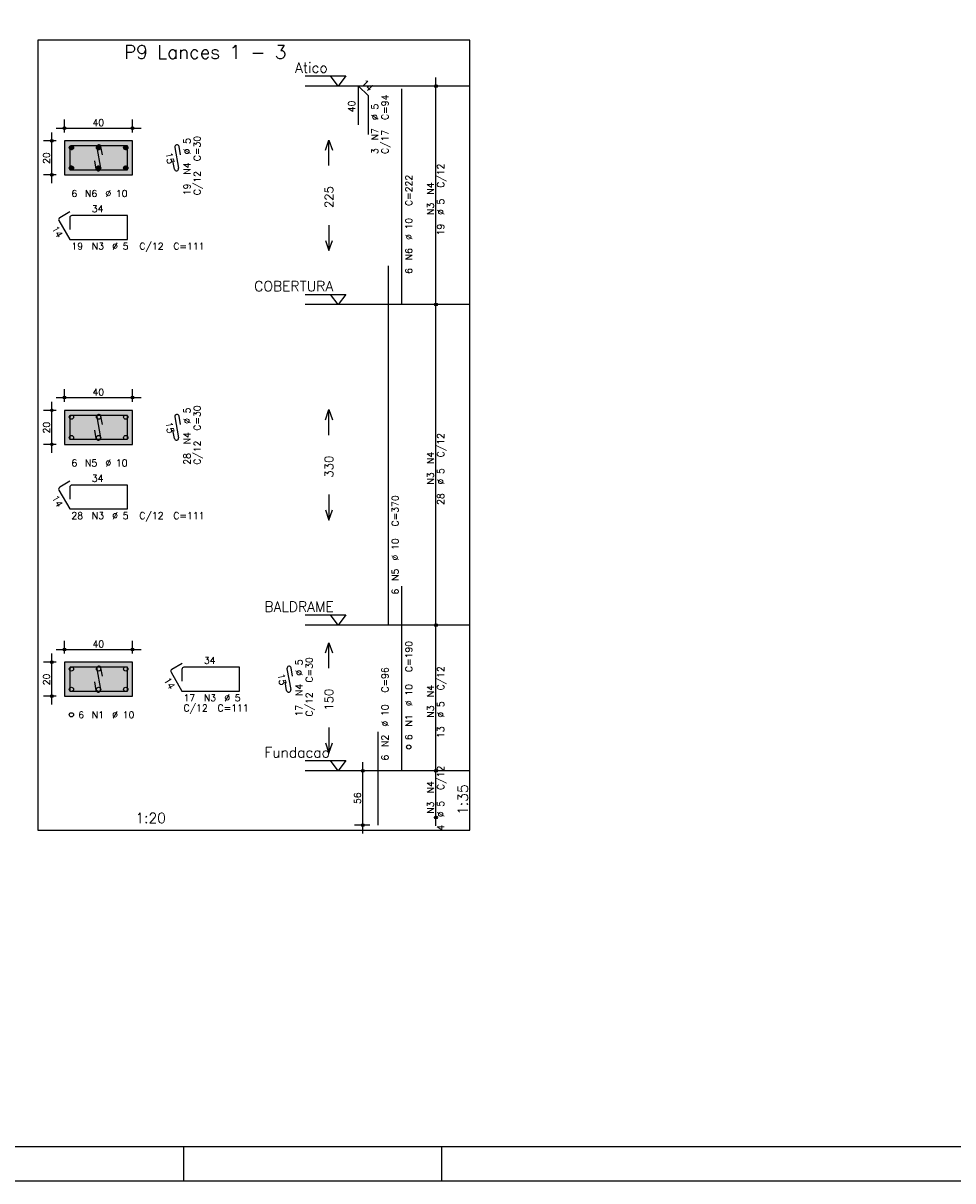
# Model space of a CAD drawing. Extents: x 0 to 84.1, y 0 to 59.4.
# Tile 2 of 7: x 16.3 to 43.6, y 0 to 34.1. Entities that reach past the tile are written whole.
import ezdxf

# ---------------------------------------------------------------- set-up
doc = ezdxf.new("R2010")
doc.units = 0
doc.header["$MEASUREMENT"] = 0
doc.linetypes.add('ESTILO_TQS_0002', pattern=[0.4, 0.1, -0.3])
for name, color, linetype in [('1', 1, 'CONTINUOUS'), ('2', 2, 'CONTINUOUS'), ('3', 3, 'CONTINUOUS'), ('4', 4, 'CONTINUOUS'), ('6', 6, 'CONTINUOUS'), ('7', 7, 'CONTINUOUS'), ('9', 9, 'CONTINUOUS')]:
    doc.layers.add(name, color=color, linetype=linetype)
doc.styles.get("Standard").update_dxf_attribs({"font": 'ROMANS.SHX'})

msp = doc.modelspace()

# ---------------------------------------------------------------- linework, layer by layer
at = {"layer": '1', "linetype": 'Continuous'}
for points in [[(16.715, 10.314), (29.43, 10.314), (29.43, 33.556857), (16.715, 33.556857), (16.715, 10.314)], [(24.58, 32.506857), (25.78, 32.506857), (25.555, 32.206857), (25.33, 32.506857)], [(29.43, 32.206857), (24.58, 32.206857)], [(24.58, 26.078286), (25.78, 26.078286), (25.555, 25.778286), (25.33, 26.078286)], [(29.43, 25.778286), (24.58, 25.778286)], [(24.58, 16.649714), (25.78, 16.649714), (25.555, 16.349714), (25.33, 16.649714)], [(29.43, 16.349714), (24.58, 16.349714)], [(24.58, 12.364), (25.78, 12.364), (25.555, 12.064), (25.33, 12.364)], [(29.43, 12.064), (24.58, 12.064)]]:
    msp.add_lwpolyline(points, dxfattribs=at)
at = {"layer": '1', "linetype": 'ESTILO_TQS_0002'}
for points in [[(17.5, 29.595071), (19.5, 29.595071), (19.5, 30.595071), (17.5, 30.595071), (17.5, 29.595071)], [(17.5, 21.6665), (19.5, 21.6665), (19.5, 22.6665), (17.5, 22.6665), (17.5, 21.6665)], [(17.5, 14.259357), (19.5, 14.259357), (19.5, 15.259357), (17.5, 15.259357), (17.5, 14.259357)]]:
    msp.add_lwpolyline(points, dxfattribs=at)
at = {"layer": '2', "linetype": 'Continuous'}
for p, q in [((28.43, 25.528286), (28.43, 32.456857)), ((28.43, 32.206857), (28.43, 32.206857)), ((17.5, 30.845071), (17.5, 31.220071)), ((19.5, 30.845071), (19.5, 31.220071)), ((17.125, 29.345071), (17.125, 30.845071)), ((17.25, 30.970071), (19.75, 30.970071)), ((17.25, 30.595071), (16.875, 30.595071)), ((17.5, 30.595071), (17.5, 30.595071)), ((17.5, 30.595071), (17.5, 30.595071)), ((19.5, 30.595071), (19.5, 30.595071)), ((17.25, 29.595071), (16.875, 29.595071)), ((17.5, 29.595071), (17.5, 29.595071)), ((28.43, 16.099714), (28.43, 26.028286)), ((28.43, 25.778286), (28.43, 25.778286)), ((28.43, 25.778286), (28.43, 25.778286)), ((17.5, 22.9165), (17.5, 23.2915)), ((19.5, 22.9165), (19.5, 23.2915)), ((17.125, 21.4165), (17.125, 22.9165)), ((17.25, 23.0415), (19.75, 23.0415)), ((17.25, 22.6665), (16.875, 22.6665)), ((17.5, 22.6665), (17.5, 22.6665)), ((17.5, 22.6665), (17.5, 22.6665)), ((19.5, 22.6665), (19.5, 22.6665)), ((17.25, 21.6665), (16.875, 21.6665)), ((17.5, 21.6665), (17.5, 21.6665)), ((28.43, 11.814), (28.43, 16.599714)), ((28.43, 16.349714), (28.43, 16.349714)), ((28.43, 16.349714), (28.43, 16.349714)), ((17.5, 15.509357), (17.5, 15.884357)), ((19.5, 15.509357), (19.5, 15.884357)), ((17.125, 14.009357), (17.125, 15.509357)), ((17.25, 15.634357), (19.75, 15.634357)), ((17.25, 15.259357), (16.875, 15.259357)), ((17.5, 15.259357), (17.5, 15.259357)), ((17.5, 15.259357), (17.5, 15.259357)), ((19.5, 15.259357), (19.5, 15.259357)), ((17.25, 14.259357), (16.875, 14.259357)), ((17.5, 14.259357), (17.5, 14.259357)), ((26.28, 10.214), (26.28, 12.314)), ((28.43, 10.442571), (28.43, 12.314)), ((26.48, 12.064), (26.03, 12.064)), ((26.73, 12.064), (26.73, 12.064)), ((28.43, 12.064), (28.43, 12.064)), ((28.43, 12.064), (28.43, 12.064)), ((28.43, 10.692571), (28.43, 10.692571)), ((26.48, 10.464), (26.03, 10.464)), ((26.73, 10.464), (26.73, 10.464)), ((21, 1), (21, 0)), ((28.600006, 0), (28.600006, 1)), ((0, 0), (84.100006, 0))]:
    msp.add_line(p, q, dxfattribs=at)
for points in [[(83.100006, 1), (2.5, 1), (2.5, 58.400002), (83.100006, 58.400002), (83.100006, 1)], [(17.5, 29.595071), (19.5, 29.595071), (19.5, 30.595071), (17.5, 30.595071), (17.5, 29.595071)], [(25.18, 30.317571), (25.28, 30.617571), (25.38, 30.317571)], [(25.28, 29.867571), (25.28, 30.617571)], [(25.28, 28.117571), (25.28, 27.367571)], [(25.18, 27.667571), (25.28, 27.367571), (25.38, 27.667571)], [(17.5, 21.6665), (19.5, 21.6665), (19.5, 22.6665), (17.5, 22.6665), (17.5, 21.6665)], [(25.18, 22.389), (25.28, 22.689), (25.38, 22.389)], [(25.28, 21.939), (25.28, 22.689)], [(25.28, 20.189), (25.28, 19.439)], [(25.18, 19.739), (25.28, 19.439), (25.38, 19.739)], [(25.18, 15.531857), (25.28, 15.831857), (25.38, 15.531857)], [(25.28, 15.081857), (25.28, 15.831857)], [(17.5, 14.259357), (19.5, 14.259357), (19.5, 15.259357), (17.5, 15.259357), (17.5, 14.259357)], [(25.28, 13.331857), (25.28, 12.581857)], [(25.18, 12.881857), (25.28, 12.581857), (25.38, 12.881857)]]:
    msp.add_lwpolyline(points, dxfattribs=at)
for centre, radius in [((28.43, 32.206857), 0.041625), ((28.43, 32.206857), 0.02075), ((17.5, 30.970071), 0.04), ((19.5, 30.970071), 0.04), ((17.5, 30.970071), 0.02), ((19.5, 30.970071), 0.02), ((17.125, 30.595071), 0.04), ((17.125, 30.595071), 0.02), ((17.125, 29.595071), 0.04), ((17.125, 29.595071), 0.02), ((28.43, 25.778286), 0.041625), ((28.43, 25.778286), 0.041625), ((28.43, 25.778286), 0.02075), ((28.43, 25.778286), 0.02075), ((17.5, 23.0415), 0.04), ((17.5, 23.0415), 0.02), ((19.5, 23.0415), 0.04), ((19.5, 23.0415), 0.02), ((17.125, 22.6665), 0.04), ((17.125, 22.6665), 0.02), ((17.125, 21.6665), 0.04), ((17.125, 21.6665), 0.02), ((28.43, 16.349714), 0.041625), ((28.43, 16.349714), 0.041625), ((28.43, 16.349714), 0.02075), ((28.43, 16.349714), 0.02075), ((17.5, 15.634357), 0.04), ((19.5, 15.634357), 0.04), ((17.5, 15.634357), 0.02), ((19.5, 15.634357), 0.02), ((17.125, 15.259357), 0.04), ((17.125, 15.259357), 0.02), ((17.125, 14.259357), 0.04), ((17.125, 14.259357), 0.02), ((26.28, 12.064), 0.04), ((26.28, 12.064), 0.02), ((28.43, 12.064), 0.041625), ((28.43, 12.064), 0.041625), ((28.43, 12.064), 0.02075), ((28.43, 12.064), 0.02075), ((28.43, 10.692571), 0.041625), ((28.43, 10.692571), 0.02075), ((26.28, 10.464), 0.04), ((26.28, 10.464), 0.02)]:
    msp.add_circle(centre, radius, dxfattribs=at)
at = {"layer": '3', "linetype": 'Continuous'}
for p, q in [((17.638156, 30.38626), (17.70881, 30.456915)), ((17.638165, 30.403947), (17.691181, 30.456963)), ((17.641831, 30.372258), (17.722838, 30.453265)), ((17.647882, 30.360631), (17.734471, 30.44722)), ((17.655828, 30.3509), (17.744208, 30.439279)), ((17.665562, 30.342955), (17.752159, 30.429553)), ((17.677198, 30.336914), (17.758158, 30.417874)), ((17.691173, 30.333211), (17.761893, 30.403931)), ((17.708878, 30.333238), (17.761897, 30.386258)), ((18.438156, 30.38626), (18.50881, 30.456915)), ((18.438165, 30.403947), (18.491181, 30.456963)), ((18.441831, 30.372258), (18.522838, 30.453265)), ((18.447882, 30.360631), (18.534471, 30.44722)), ((18.455828, 30.3509), (18.544208, 30.439279)), ((18.465562, 30.342955), (18.552159, 30.429553)), ((18.477198, 30.336914), (18.558158, 30.417874)), ((18.491173, 30.333211), (18.561893, 30.403931)), ((18.508878, 30.333238), (18.561897, 30.386258)), ((19.238156, 30.38626), (19.30881, 30.456915)), ((19.238165, 30.403947), (19.291181, 30.456963)), ((19.241831, 30.372258), (19.322838, 30.453265)), ((19.247882, 30.360631), (19.334471, 30.44722)), ((19.255828, 30.3509), (19.344208, 30.439279)), ((19.265562, 30.342955), (19.352159, 30.429553)), ((19.277198, 30.336914), (19.358158, 30.417874)), ((19.291173, 30.333211), (19.361893, 30.403931)), ((19.308878, 30.333238), (19.361897, 30.386258)), ((17.638156, 29.78626), (17.70881, 29.856915)), ((17.638165, 29.803947), (17.691181, 29.856963)), ((17.641831, 29.772258), (17.722838, 29.853265)), ((17.647882, 29.760631), (17.734471, 29.84722)), ((17.655828, 29.7509), (17.744208, 29.839279)), ((17.665562, 29.742955), (17.752159, 29.829553)), ((17.677198, 29.736914), (17.758158, 29.817874)), ((17.691173, 29.733211), (17.761893, 29.803931)), ((17.708878, 29.733238), (17.761897, 29.786258)), ((18.438156, 29.78626), (18.50881, 29.856915)), ((18.438165, 29.803947), (18.491181, 29.856963)), ((18.441831, 29.772258), (18.522838, 29.853265)), ((18.447882, 29.760631), (18.534471, 29.84722)), ((18.455828, 29.7509), (18.544208, 29.839279)), ((18.465562, 29.742955), (18.552159, 29.829553)), ((18.477198, 29.736914), (18.558158, 29.817874)), ((18.491173, 29.733211), (18.561893, 29.803931)), ((18.508878, 29.733238), (18.561897, 29.786258)), ((19.238156, 29.78626), (19.30881, 29.856915)), ((19.238165, 29.803947), (19.291181, 29.856963)), ((19.241831, 29.772258), (19.322838, 29.853265)), ((19.247882, 29.760631), (19.334471, 29.84722)), ((19.255828, 29.7509), (19.344208, 29.839279)), ((19.265562, 29.742955), (19.352159, 29.829553)), ((19.277198, 29.736914), (19.358158, 29.817874)), ((19.291173, 29.733211), (19.361893, 29.803931)), ((19.308878, 29.733238), (19.361897, 29.786258))]:
    msp.add_line(p, q, dxfattribs=at)
for centre in [(17.7, 30.395071), (18.5, 30.395071), (19.3, 30.395071), (17.7, 29.795071), (18.5, 29.795071), (19.3, 29.795071), (17.7, 22.4665), (18.5, 22.4665), (19.3, 22.4665), (17.7, 21.8665), (18.5, 21.8665), (19.3, 21.8665), (17.7, 15.059357), (18.5, 15.059357), (19.3, 15.059357), (17.7, 14.459357), (18.5, 14.459357), (19.3, 14.459357), (17.7, 13.709357), (27.63, 12.764)]:
    msp.add_circle(centre, 0.0625, dxfattribs=at)
at = {"layer": '4', "linetype": 'Continuous'}
for p, q in [((17.65, 30.382571), (17.65, 29.745071)), ((17.65, 30.382571), (17.65, 30.032571)), ((18.0625, 30.445071), (17.7125, 30.445071)), ((19.35, 30.445071), (17.7125, 30.445071)), ((18.445065, 30.402705), (18.554935, 29.787438)), ((18.612067, 30.178572), (18.568119, 30.424679)), ((19.35, 29.745071), (19.35, 30.445071)), ((18.431881, 29.765464), (18.387933, 30.011571)), ((17.65, 29.745071), (19.35, 29.745071)), ((18.0625, 22.5165), (17.7125, 22.5165)), ((19.35, 22.5165), (17.7125, 22.5165)), ((18.612067, 22.250001), (18.568119, 22.496107)), ((19.35, 21.8165), (19.35, 22.5165)), ((17.65, 22.454), (17.65, 21.8165)), ((17.65, 22.454), (17.65, 22.104)), ((18.445065, 22.474134), (18.554935, 21.858866)), ((17.65, 21.8165), (19.35, 21.8165)), ((18.431881, 21.836893), (18.387933, 22.082999)), ((17.65, 15.046857), (17.65, 14.409357)), ((17.65, 15.046857), (17.65, 14.696857)), ((18.0625, 15.109357), (17.7125, 15.109357)), ((19.35, 15.109357), (17.7125, 15.109357)), ((18.445065, 15.066991), (18.554935, 14.451724)), ((18.612067, 14.842858), (18.568119, 15.088965)), ((19.35, 14.409357), (19.35, 15.109357)), ((18.431881, 14.42975), (18.387933, 14.675857)), ((17.65, 14.409357), (19.35, 14.409357))]:
    msp.add_line(p, q, dxfattribs=at)
for centre, start, end in [((17.7125, 30.382571), 90, 180), ((17.7125, 30.382571), 90, 180), ((18.506592, 30.413692), 10.124672, 190.124672), ((18.493408, 29.776451), 190.124672, 10.124672), ((17.7125, 22.454), 90, 180), ((17.7125, 22.454), 90, 180), ((18.506592, 22.485121), 10.124672, 190.124672), ((18.493408, 21.847879), 190.124672, 10.124672), ((17.7125, 15.046857), 90, 180), ((17.7125, 15.046857), 90, 180), ((18.506592, 15.077978), 10.124672, 190.124672), ((18.493408, 14.440737), 190.124672, 10.124672)]:
    msp.add_arc(centre, 0.0625, start, end, dxfattribs=at)
at = {"layer": '6', "linetype": 'Continuous'}
for p, q in [((26.14716, 31.064), (26.14716, 32.206857)), ((26.14716, 32.206857), (26.430003, 31.924014)), ((27.43, 25.778286), (27.43, 32.121143)), ((26.430003, 31.924014), (26.430003, 30.781157)), ((20.745065, 30.402705), (20.854935, 29.787438)), ((20.912067, 30.178572), (20.868119, 30.424679)), ((20.731881, 29.765464), (20.687933, 30.011571)), ((17.657235, 28.507539), (17.354127, 28.332539)), ((17.65, 28.332571), (17.65, 27.982571)), ((19.35, 28.395071), (17.7125, 28.395071)), ((19.35, 27.695071), (19.35, 28.395071)), ((17.33125, 28.247163), (17.65, 27.695071)), ((17.65, 27.695071), (19.35, 27.695071)), ((27.03, 16.349714), (27.03, 26.921143)), ((20.912067, 22.250001), (20.868119, 22.496107)), ((20.745065, 22.474134), (20.854935, 21.858866)), ((20.731881, 21.836893), (20.687933, 22.082999)), ((17.657235, 20.578968), (17.354127, 20.403968)), ((19.35, 20.4665), (17.7125, 20.4665)), ((19.35, 19.7665), (19.35, 20.4665)), ((17.33125, 20.318591), (17.65, 19.7665)), ((17.65, 20.404), (17.65, 20.054)), ((17.65, 19.7665), (19.35, 19.7665)), ((27.43, 12.064), (27.43, 17.492571)), ((20.957235, 15.221825), (20.654127, 15.046825)), ((20.95, 15.046857), (20.95, 14.696857)), ((22.65, 15.109357), (21.0125, 15.109357)), ((22.65, 14.409357), (22.65, 15.109357)), ((24.045065, 15.066991), (24.154935, 14.451724)), ((24.212067, 14.842858), (24.168119, 15.088965)), ((20.63125, 14.961448), (20.95, 14.409357)), ((24.031881, 14.42975), (23.987933, 14.675857)), ((20.95, 14.409357), (22.65, 14.409357)), ((26.73, 10.464), (26.73, 13.206857))]:
    msp.add_line(p, q, dxfattribs=at)
for centre, start, end in [((20.806592, 30.413692), 10.124672, 190.124672), ((20.793408, 29.776451), 190.124672, 10.124672), ((17.385377, 28.278413), 120, 210), ((17.7125, 28.332571), 90, 180), ((20.806592, 22.485121), 10.124672, 190.124672), ((20.793408, 21.847879), 190.124672, 10.124672), ((17.7125, 20.404), 90, 180), ((17.385377, 20.349841), 120, 210), ((20.685377, 14.992698), 120, 210), ((21.0125, 15.046857), 90, 180), ((24.106592, 15.077978), 10.124672, 190.124672), ((24.093408, 14.440737), 190.124672, 10.124672)]:
    msp.add_arc(centre, 0.0625, start, end, dxfattribs=at)
at = {"layer": '9', "linetype": 'Continuous'}
for points in [[(17.5, 29.595071), (19.5, 29.595071), (19.5, 30.595071)], [(17.5, 29.595071), (19.5, 30.595071), (17.5, 30.595071)], [(17.5, 29.595071), (17.5, 30.595071), (17.5, 29.595071)], [(17.5, 21.6665), (19.5, 21.6665), (19.5, 22.6665)], [(17.5, 21.6665), (19.5, 22.6665), (17.5, 22.6665)], [(17.5, 21.6665), (17.5, 22.6665), (17.5, 21.6665)], [(17.5, 14.259357), (19.5, 14.259357), (19.5, 15.259357)], [(17.5, 14.259357), (19.5, 15.259357), (17.5, 15.259357)], [(17.5, 14.259357), (17.5, 15.259357), (17.5, 14.259357)]]:
    msp.add_solid(points, dxfattribs=at)

# ---------------------------------------------------------------- texts
at = {"layer": '1', "linetype": 'Continuous'}
for s, p in [('Atico', (24.28, 32.596857)), ('COBERTURA', (23.08, 26.168286)), ('BALDRAME', (23.38, 16.739714)), ('Fundacao', (23.38, 12.454))]:
    msp.add_text(s, height=0.3, dxfattribs=at).set_placement(p)
at = {"layer": '2', "linetype": 'Continuous'}
for s, height, rotation, p in [('14', 0.2, 315, (26.217871, 32.277568)), ('40', 0.2, 90, (26.04716, 31.435429)), ('C=94', 0.2, 90, (27.03, 31.206857)), ('%%c 5', 0.2, 90, (26.73, 31.206857)), ('N7', 0.2, 90, (26.73, 30.606857)), ('C/17', 0.2, 90, (27.03, 30.206857)), ('%%c 5', 0.2, 90, (21.2, 30.195071)), ('C=30', 0.2, 90, (21.5, 29.995071)), ('3', 0.2, 90, (26.73, 30.206857)), ('20', 0.2, 90, (17.065, 29.915071)), ('15', 0.2, 280.124672, (20.469514, 30.23922)), ('N4', 0.2, 90, (21.2, 29.595071)), ('C/12', 0.2, 90, (28.67, 29.212571)), ('C/12', 0.2, 90, (21.5, 28.995071)), ('C=222', 0.2, 90, (27.73, 28.678286)), ('N4', 0.2, 90, (28.37, 29.012571)), ('19', 0.2, 90, (21.2, 28.995071)), ('225', 0.25, 90, (25.405, 28.617571)), ('N3', 0.2, 90, (28.37, 28.412571)), ('%%c 5', 0.2, 90, (28.67, 28.412571)), ('14', 0.2, 300, (17.115192, 28.021385)), ('%%c 10', 0.2, 90, (27.73, 27.678286)), ('19', 0.2, 90, (28.67, 27.812571)), ('N6', 0.2, 90, (27.73, 27.078286)), ('6', 0.2, 90, (27.73, 26.678286)), ('%%c 5', 0.2, 90, (21.2, 22.2665)), ('C=30', 0.2, 90, (21.5, 22.0665)), ('20', 0.2, 90, (17.065, 21.9865)), ('15', 0.2, 280.124672, (20.469514, 22.310648)), ('N4', 0.2, 90, (21.2, 21.6665)), ('C/12', 0.2, 90, (28.67, 21.284)), ('C/12', 0.2, 90, (21.5, 21.0665)), ('28', 0.2, 90, (21.2, 21.0665)), ('330', 0.25, 90, (25.405, 20.689)), ('N4', 0.2, 90, (28.37, 21.084)), ('N3', 0.2, 90, (28.37, 20.484)), ('%%c 5', 0.2, 90, (28.67, 20.484)), ('14', 0.2, 300, (17.115192, 20.092814)), ('28', 0.2, 90, (28.67, 19.884)), ('C=370', 0.2, 90, (27.33, 19.249714)), ('%%c 10', 0.2, 90, (27.33, 18.249714)), ('N5', 0.2, 90, (27.33, 17.649714)), ('6', 0.2, 90, (27.33, 17.249714)), ('C=190', 0.2, 90, (27.73, 14.964)), ('%%c 5', 0.2, 90, (24.5, 14.859357)), ('C=30', 0.2, 90, (24.8, 14.659357)), ('C/12', 0.2, 90, (28.67, 14.426857)), ('20', 0.2, 90, (17.065, 14.579357)), ('14', 0.2, 300, (20.415192, 14.735671)), ('15', 0.2, 280.124672, (23.769514, 14.903505)), ('C=96', 0.2, 90, (27.03, 14.364)), ('N4', 0.2, 90, (24.5, 14.259357)), ('150', 0.25, 90, (25.405, 13.831857)), ('%%c 10', 0.2, 90, (27.73, 13.964)), ('N4', 0.2, 90, (28.37, 14.226857)), ('C/12', 0.2, 90, (24.8, 13.659357)), ('%%c 5', 0.2, 90, (28.67, 13.626857)), ('17', 0.2, 90, (24.5, 13.659357)), ('%%c 10', 0.2, 90, (27.03, 13.364)), ('N1', 0.2, 90, (27.73, 13.364)), ('N3', 0.2, 90, (28.37, 13.626857)), ('13', 0.2, 90, (28.67, 13.026857)), ('N2', 0.2, 90, (27.03, 12.764)), ('6', 0.2, 90, (27.73, 12.964)), ('6', 0.2, 90, (27.03, 12.364)), ('C/12', 0.2, 90, (28.67, 11.498286)), ('N4', 0.2, 90, (28.37, 11.398286)), ('56', 0.2, 90, (26.22, 11.084)), ('1:35', 0.3, 90, (29.37, 10.764)), ('N3', 0.2, 90, (28.37, 10.798286)), ('%%c 5', 0.2, 90, (28.67, 10.698286)), ('4', 0.2, 90, (28.67, 10.298286))]:
    msp.add_text(s, height=height, rotation=rotation, dxfattribs=at).set_placement(p)
for s, height, p in [('3', 0.01, (29.22, 32.206857)), ('40', 0.2, (18.32, 31.030071)), ('6', 0.2, (17.7, 28.945071)), ('N6', 0.2, (18.1, 28.945071)), ('%%c 10', 0.2, (18.7, 28.945071)), ('34', 0.2, (18.3, 28.495071)), ('19', 0.2, (17.7, 27.395071)), ('N3', 0.2, (18.3, 27.395071)), ('%%c 5', 0.2, (18.9, 27.395071)), ('C/12', 0.2, (19.7, 27.395071)), ('C=111', 0.2, (20.7, 27.395071)), ('2', 0.01, (29.22, 25.778286)), ('40', 0.2, (18.32, 23.1015)), ('6', 0.2, (17.7, 21.0165)), ('N5', 0.2, (18.1, 21.0165)), ('%%c 10', 0.2, (18.7, 21.0165)), ('34', 0.2, (18.3, 20.5665)), ('28', 0.2, (17.7, 19.4665)), ('N3', 0.2, (18.3, 19.4665)), ('%%c 5', 0.2, (18.9, 19.4665)), ('C/12', 0.2, (19.7, 19.4665)), ('C=111', 0.2, (20.7, 19.4665)), ('1', 0.01, (29.22, 16.349714)), ('40', 0.2, (18.32, 15.694357)), ('34', 0.2, (21.6, 15.209357)), ('17', 0.2, (21, 14.109357)), ('N3', 0.2, (21.6, 14.109357)), ('%%c 5', 0.2, (22.2, 14.109357)), ('C/12', 0.2, (21, 13.809357)), ('C=111', 0.2, (22, 13.809357)), ('6', 0.2, (17.9, 13.609357)), ('N1', 0.2, (18.3, 13.609357)), ('%%c 10', 0.2, (18.9, 13.609357)), ('0', 0.01, (29.22, 12.064)), ('1:20', 0.3, (19.5825, 10.524))]:
    msp.add_text(s, height=height, dxfattribs=at).set_placement(p)
at = {"layer": '7', "linetype": 'Continuous'}
msp.add_text('P9 Lances 1 - 3', height=0.4, dxfattribs=at).set_placement((19.2475, 33.006857))

doc.saveas('drawing.dxf')
